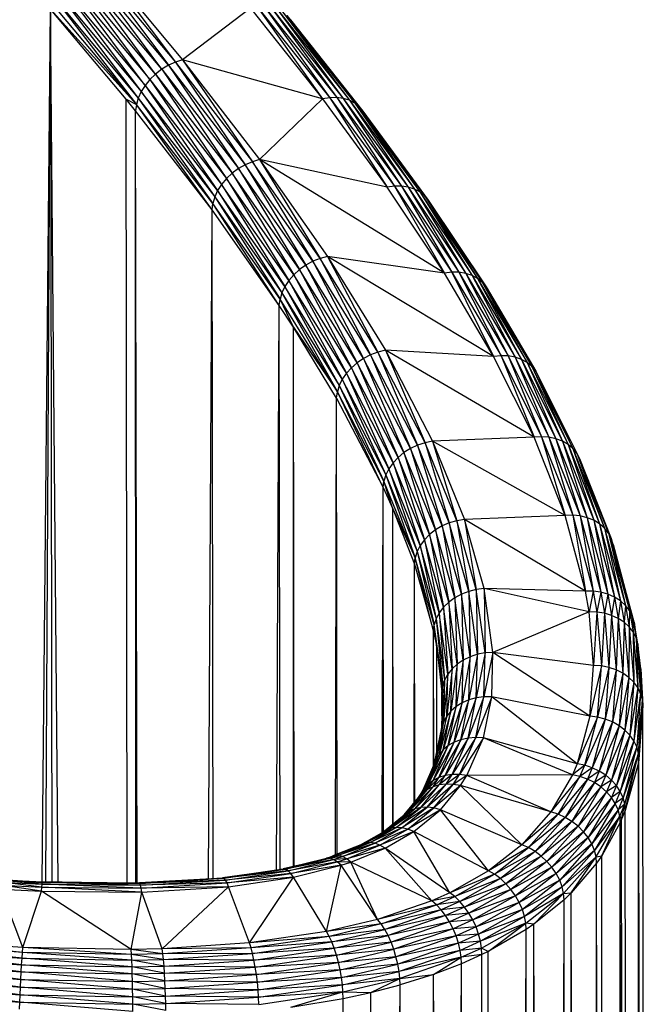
# Paper-space layout '_Isométrica' of a CAD drawing. Header units: millimetres. Extents: x -151 to 32, y -148 to 386.
# Tile 7 of 8: x 6 to 31, y 299 to 339. Entities that reach past the tile are written whole.
import ezdxf

# ---------------------------------------------------------------- set-up
doc = ezdxf.new("R2010")
doc.units = ezdxf.units.MM

psp = doc.layouts.new('_Isométrica')

# ---------------------------------------------------------------- linework, layer by layer
at = {"color": 7, "linetype": 'Continuous', "lineweight": 25}
for p, q in [((11.824, 337.399), (8.349, 341.559)), ((11.551, 337.236), (8.349, 341.559)), ((8.632, 341.693), (12.11, 337.528)), ((8.632, 341.693), (11.824, 337.399)), ((8.92, 341.789), (12.402, 337.62)), ((8.92, 341.789), (12.11, 337.528)), ((11.298, 337.042), (7.829, 341.193)), ((11.071, 336.822), (7.829, 341.193)), ((11.551, 337.236), (8.08, 341.391)), ((11.298, 337.042), (8.08, 341.391)), ((7.604, 340.97), (11.071, 336.822)), ((10.875, 336.583), (7.604, 340.97)), ((7.252, 340.472), (10.715, 336.329)), ((7.252, 340.472), (10.596, 336.067)), ((7.41, 340.728), (10.875, 336.583)), ((7.41, 340.728), (10.715, 336.329)), ((7.057, 339.945), (10.519, 335.804)), ((7.133, 340.209), (10.596, 336.067)), ((7.133, 340.209), (10.519, 335.804)), ((6.684, 304.152), (7.025, 339.686)), ((6.839, 304.15), (7.025, 339.686)), ((10.102, 336.022), (7.025, 339.686)), ((7.025, 339.686), (10.519, 335.804)), ((7.342, 304.145), (7.025, 339.686)), ((7.025, 339.686), (7.081, 304.148)), ((15.164, 339.719), (12.402, 337.62)), ((15.164, 339.719), (18.093, 336.028)), ((15.454, 339.772), (18.386, 336.076)), ((15.454, 339.772), (18.093, 336.028)), ((15.735, 339.784), (18.671, 336.084)), ((15.735, 339.784), (18.386, 336.076)), ((16.001, 339.754), (18.94, 336.05)), ((16.001, 339.754), (18.671, 336.084)), ((16.245, 339.684), (19.187, 335.976)), ((16.245, 339.684), (18.94, 336.05)), ((16.461, 339.576), (19.406, 335.864)), ((16.461, 339.576), (19.187, 335.976)), ((16.644, 339.43), (19.592, 335.715)), ((16.644, 339.43), (19.406, 335.864)), ((16.789, 339.253), (16.644, 339.43)), ((16.789, 339.253), (19.739, 335.535)), ((16.789, 339.253), (19.592, 335.715)), ((12.402, 337.62), (12.11, 337.528)), ((12.402, 337.62), (15.534, 333.562)), ((12.402, 337.62), (15.238, 333.475)), ((18.093, 336.028), (12.402, 337.62)), ((11.551, 337.236), (11.298, 337.042)), ((11.824, 337.399), (11.551, 337.236)), ((11.551, 337.236), (14.672, 333.193)), ((11.551, 337.236), (14.416, 333.003)), ((12.11, 337.528), (11.824, 337.399)), ((11.824, 337.399), (14.949, 333.351)), ((11.824, 337.399), (14.672, 333.193)), ((12.11, 337.528), (15.238, 333.475)), ((12.11, 337.528), (14.949, 333.351)), ((11.071, 336.822), (10.875, 336.583)), ((11.298, 337.042), (11.071, 336.822)), ((11.071, 336.822), (14.186, 332.788)), ((11.071, 336.822), (13.988, 332.552)), ((11.298, 337.042), (14.416, 333.003)), ((11.298, 337.042), (14.186, 332.788)), ((10.875, 336.583), (10.715, 336.329)), ((10.875, 336.583), (13.988, 332.552)), ((10.875, 336.583), (13.827, 332.301)), ((10.488, 335.546), (10.102, 336.022)), ((10.102, 336.022), (10.519, 335.804)), ((10.141, 304.118), (10.102, 336.022)), ((10.596, 336.067), (10.519, 335.804)), ((10.715, 336.329), (10.596, 336.067)), ((10.596, 336.067), (13.707, 332.041)), ((10.596, 336.067), (13.63, 331.779)), ((13.827, 332.301), (10.715, 336.329)), ((10.715, 336.329), (13.707, 332.041)), ((15.534, 333.562), (18.093, 336.028)), ((18.386, 336.076), (18.093, 336.028)), ((18.093, 336.028), (20.728, 332.434)), ((18.671, 336.084), (18.386, 336.076)), ((18.386, 336.076), (21.024, 332.477)), ((18.386, 336.076), (20.728, 332.434)), ((18.671, 336.084), (21.313, 332.479)), ((18.671, 336.084), (21.024, 332.477)), ((18.94, 336.05), (18.671, 336.084)), ((18.94, 336.05), (21.585, 332.441)), ((18.94, 336.05), (21.313, 332.479)), ((19.187, 335.976), (18.94, 336.05)), ((19.187, 335.976), (21.836, 332.362)), ((19.187, 335.976), (21.585, 332.441)), ((19.406, 335.864), (19.187, 335.976)), ((10.519, 335.804), (10.488, 335.546)), ((13.599, 331.521), (10.488, 335.546)), ((10.552, 304.114), (10.488, 335.546)), ((10.495, 304.114), (10.488, 335.546)), ((13.63, 331.779), (10.519, 335.804)), ((13.599, 331.521), (10.519, 335.804)), ((19.406, 335.864), (22.058, 332.246)), ((19.406, 335.864), (21.836, 332.362)), ((19.592, 335.715), (19.406, 335.864)), ((19.592, 335.715), (22.247, 332.094)), ((19.592, 335.715), (22.058, 332.246)), ((19.739, 335.535), (19.592, 335.715)), ((19.739, 335.535), (22.397, 331.911)), ((19.739, 335.535), (22.247, 332.094)), ((15.534, 333.562), (15.238, 333.475)), ((23.054, 328.939), (15.534, 333.562)), ((15.534, 333.562), (18.294, 329.619)), ((20.728, 332.434), (15.534, 333.562)), ((15.534, 333.562), (17.994, 329.539)), ((14.672, 333.193), (14.416, 333.003)), ((14.949, 333.351), (14.672, 333.193)), ((17.42, 329.268), (14.672, 333.193)), ((14.672, 333.193), (17.161, 329.085)), ((15.238, 333.475), (14.949, 333.351)), ((17.7, 329.421), (14.949, 333.351)), ((14.949, 333.351), (17.42, 329.268)), ((17.994, 329.539), (15.238, 333.475)), ((15.238, 333.475), (17.7, 329.421)), ((14.186, 332.788), (13.988, 332.552)), ((14.416, 333.003), (14.186, 332.788)), ((16.928, 328.874), (14.186, 332.788)), ((14.186, 332.788), (16.727, 328.642)), ((17.161, 329.085), (14.416, 333.003)), ((14.416, 333.003), (16.928, 328.874)), ((13.988, 332.552), (13.827, 332.301)), ((16.727, 328.642), (13.988, 332.552)), ((13.988, 332.552), (16.564, 328.394)), ((21.024, 332.477), (20.728, 332.434)), ((23.054, 328.939), (20.728, 332.434)), ((21.313, 332.479), (21.024, 332.477)), ((21.024, 332.477), (23.354, 328.976)), ((21.024, 332.477), (23.054, 328.939)), ((21.313, 332.479), (23.647, 328.972)), ((21.313, 332.479), (23.354, 328.976)), ((21.585, 332.441), (21.313, 332.479)), ((21.585, 332.441), (23.923, 328.928)), ((21.585, 332.441), (23.647, 328.972)), ((21.836, 332.362), (21.585, 332.441)), ((21.836, 332.362), (24.177, 328.844)), ((21.836, 332.362), (23.923, 328.928)), ((22.058, 332.246), (21.836, 332.362)), ((13.707, 332.041), (13.63, 331.779)), ((13.827, 332.301), (13.707, 332.041)), ((13.707, 332.041), (16.443, 328.137)), ((13.707, 332.041), (16.366, 327.876)), ((16.564, 328.394), (13.827, 332.301)), ((13.827, 332.301), (16.443, 328.137)), ((22.058, 332.246), (24.403, 328.723)), ((22.058, 332.246), (24.177, 328.844)), ((22.247, 332.094), (22.058, 332.246)), ((22.247, 332.094), (24.594, 328.567)), ((22.247, 332.094), (24.403, 328.723)), ((22.397, 331.911), (22.247, 332.094)), ((13.599, 331.521), (13.63, 331.779)), ((16.366, 327.876), (13.63, 331.779)), ((16.336, 327.618), (13.63, 331.779)), ((22.397, 331.911), (24.747, 328.38)), ((22.397, 331.911), (24.594, 328.567)), ((13.453, 304.284), (13.599, 331.521)), ((16.336, 327.618), (13.599, 331.521)), ((13.641, 304.295), (13.599, 331.521)), ((17.994, 329.539), (17.7, 329.421)), ((18.294, 329.619), (17.994, 329.539)), ((20.349, 325.723), (17.994, 329.539)), ((17.994, 329.539), (20.051, 325.613)), ((25.052, 325.545), (18.294, 329.619)), ((18.294, 329.619), (20.654, 325.795)), ((23.054, 328.939), (18.294, 329.619)), ((18.294, 329.619), (20.349, 325.723)), ((17.42, 329.268), (17.161, 329.085)), ((17.7, 329.421), (17.42, 329.268)), ((19.767, 325.468), (17.42, 329.268)), ((17.42, 329.268), (19.504, 325.291)), ((20.051, 325.613), (17.7, 329.421)), ((17.7, 329.421), (19.767, 325.468)), ((16.928, 328.874), (16.727, 328.642)), ((17.161, 329.085), (16.928, 328.874)), ((19.268, 325.086), (16.928, 328.874)), ((16.928, 328.874), (19.065, 324.859)), ((19.504, 325.291), (17.161, 329.085)), ((17.161, 329.085), (19.268, 325.086)), ((23.354, 328.976), (23.054, 328.939)), ((25.052, 325.545), (23.054, 328.939)), ((23.354, 328.976), (25.357, 325.575)), ((23.354, 328.976), (25.052, 325.545)), ((23.647, 328.972), (23.354, 328.976)), ((23.647, 328.972), (25.654, 325.565)), ((23.647, 328.972), (25.357, 325.575)), ((23.923, 328.928), (23.647, 328.972)), ((23.923, 328.928), (25.934, 325.513)), ((23.923, 328.928), (25.654, 325.565)), ((24.177, 328.844), (23.923, 328.928)), ((24.177, 328.844), (26.192, 325.423)), ((24.177, 328.844), (25.934, 325.513)), ((24.403, 328.723), (24.177, 328.844)), ((24.403, 328.723), (26.421, 325.296)), ((24.403, 328.723), (26.192, 325.423)), ((24.594, 328.567), (24.403, 328.723)), ((16.564, 328.394), (16.443, 328.137)), ((16.727, 328.642), (16.564, 328.394)), ((18.9, 324.615), (16.564, 328.394)), ((16.564, 328.394), (18.777, 324.36)), ((19.065, 324.859), (16.727, 328.642)), ((16.727, 328.642), (18.9, 324.615)), ((24.594, 328.567), (26.616, 325.135)), ((24.594, 328.567), (26.421, 325.296)), ((24.747, 328.38), (24.594, 328.567)), ((24.747, 328.38), (26.771, 324.945)), ((24.747, 328.38), (26.616, 325.135)), ((16.443, 328.137), (16.366, 327.876)), ((16.443, 328.137), (18.777, 324.36)), ((16.443, 328.137), (18.7, 324.101)), ((16.225, 304.644), (16.336, 327.618)), ((16.336, 327.618), (16.366, 327.876)), ((16.914, 326.732), (16.336, 327.618)), ((16.365, 304.665), (16.336, 327.618)), ((18.7, 324.101), (16.366, 327.876)), ((16.914, 326.732), (16.366, 327.876)), ((16.913, 304.789), (16.914, 326.732)), ((16.914, 326.732), (18.7, 324.101)), ((18.669, 323.844), (16.914, 326.732)), ((16.944, 304.797), (16.914, 326.732)), ((20.051, 325.613), (19.767, 325.468)), ((20.349, 325.723), (20.051, 325.613)), ((21.964, 321.934), (20.051, 325.613)), ((20.051, 325.613), (21.676, 321.798)), ((20.654, 325.795), (20.349, 325.723)), ((22.267, 322.034), (20.349, 325.723)), ((20.349, 325.723), (21.964, 321.934)), ((26.7, 322.255), (20.654, 325.795)), ((20.654, 325.795), (22.576, 322.097)), ((20.654, 325.795), (22.267, 322.034)), ((25.052, 325.545), (20.654, 325.795)), ((25.357, 325.575), (25.052, 325.545)), ((26.7, 322.255), (25.052, 325.545)), ((25.357, 325.575), (27.009, 322.277)), ((25.357, 325.575), (26.7, 322.255)), ((25.654, 325.565), (25.357, 325.575)), ((25.654, 325.565), (27.309, 322.257)), ((25.654, 325.565), (27.009, 322.277)), ((25.934, 325.513), (25.654, 325.565)), ((25.934, 325.513), (27.594, 322.198)), ((25.934, 325.513), (27.309, 322.257)), ((26.192, 325.423), (25.934, 325.513)), ((19.504, 325.291), (19.268, 325.086)), ((19.767, 325.468), (19.504, 325.291)), ((21.408, 321.629), (19.504, 325.291)), ((19.504, 325.291), (21.169, 321.432)), ((21.676, 321.798), (19.767, 325.468)), ((19.767, 325.468), (21.408, 321.629)), ((26.192, 325.423), (27.856, 322.1)), ((26.192, 325.423), (27.594, 322.198)), ((26.421, 325.296), (26.192, 325.423)), ((26.421, 325.296), (28.088, 321.966)), ((26.421, 325.296), (27.856, 322.1)), ((26.616, 325.135), (26.421, 325.296)), ((26.616, 325.135), (28.286, 321.799)), ((26.616, 325.135), (28.088, 321.966)), ((26.771, 324.945), (26.616, 325.135)), ((19.065, 324.859), (18.9, 324.615)), ((19.268, 325.086), (19.065, 324.859)), ((20.963, 321.211), (19.065, 324.859)), ((19.065, 324.859), (20.796, 320.972)), ((21.169, 321.432), (19.268, 325.086)), ((19.268, 325.086), (20.963, 321.211)), ((26.771, 324.945), (28.443, 321.604)), ((26.771, 324.945), (28.286, 321.799)), ((26.882, 324.729), (26.771, 324.945)), ((26.882, 324.729), (28.557, 321.385)), ((26.882, 324.729), (28.443, 321.604)), ((18.777, 324.36), (18.7, 324.101)), ((18.9, 324.615), (18.777, 324.36)), ((18.777, 324.36), (20.672, 320.721)), ((18.777, 324.36), (20.594, 320.464)), ((20.796, 320.972), (18.9, 324.615)), ((18.9, 324.615), (20.672, 320.721)), ((18.669, 323.844), (18.7, 324.101)), ((20.594, 320.464), (18.7, 324.101)), ((20.564, 320.207), (18.7, 324.101)), ((18.621, 305.252), (18.669, 323.844)), ((18.669, 323.844), (20.564, 320.207)), ((18.694, 305.282), (18.669, 323.844)), ((21.964, 321.934), (21.676, 321.798)), ((22.267, 322.034), (21.964, 321.934)), ((23.254, 318.769), (21.964, 321.934)), ((21.964, 321.934), (22.961, 318.643)), ((22.576, 322.097), (22.267, 322.034)), ((23.561, 318.859), (22.267, 322.034)), ((22.267, 322.034), (23.254, 318.769)), ((26.7, 322.255), (22.576, 322.097)), ((27.962, 319.071), (22.576, 322.097)), ((22.576, 322.097), (23.875, 318.909)), ((22.576, 322.097), (23.561, 318.859)), ((27.009, 322.277), (26.7, 322.255)), ((27.962, 319.071), (26.7, 322.255)), ((27.009, 322.277), (28.275, 319.081)), ((27.009, 322.277), (27.962, 319.071)), ((27.309, 322.257), (27.009, 322.277)), ((27.309, 322.257), (28.58, 319.051)), ((27.309, 322.257), (28.275, 319.081)), ((27.594, 322.198), (27.309, 322.257)), ((27.594, 322.198), (28.869, 318.981)), ((27.594, 322.198), (28.58, 319.051)), ((27.856, 322.1), (27.594, 322.198)), ((27.856, 322.1), (29.134, 318.874)), ((27.856, 322.1), (28.869, 318.981)), ((28.088, 321.966), (27.856, 322.1)), ((28.088, 321.966), (29.37, 318.731)), ((28.088, 321.966), (29.134, 318.874)), ((28.286, 321.799), (28.088, 321.966)), ((21.408, 321.629), (21.169, 321.432)), ((21.676, 321.798), (21.408, 321.629)), ((22.69, 318.484), (21.408, 321.629)), ((21.408, 321.629), (22.448, 318.296)), ((22.961, 318.643), (21.676, 321.798)), ((21.676, 321.798), (22.69, 318.484)), ((28.286, 321.799), (29.571, 318.557)), ((28.286, 321.799), (29.37, 318.731)), ((28.443, 321.604), (28.286, 321.799)), ((28.443, 321.604), (29.731, 318.356)), ((28.443, 321.604), (29.571, 318.557)), ((28.557, 321.385), (28.443, 321.604)), ((20.963, 321.211), (20.796, 320.972)), ((21.169, 321.432), (20.963, 321.211)), ((22.239, 318.082), (20.963, 321.211)), ((20.963, 321.211), (22.07, 317.85)), ((22.448, 318.296), (21.169, 321.432)), ((21.169, 321.432), (22.239, 318.082)), ((28.557, 321.385), (29.846, 318.133)), ((28.557, 321.385), (29.731, 318.356)), ((20.672, 320.721), (20.594, 320.464)), ((20.796, 320.972), (20.672, 320.721)), ((20.672, 320.721), (21.945, 317.603)), ((20.672, 320.721), (21.866, 317.348)), ((22.07, 317.85), (20.796, 320.972)), ((20.796, 320.972), (21.945, 317.603)), ((20.564, 320.207), (20.594, 320.464)), ((21.866, 317.348), (20.594, 320.464)), ((20.952, 319.345), (20.594, 320.464)), ((20.522, 306.164), (20.564, 320.207)), ((20.564, 320.207), (20.952, 319.345)), ((20.581, 306.198), (20.564, 320.207)), ((20.952, 319.345), (21.866, 317.348)), ((20.952, 319.345), (21.836, 317.093)), ((20.968, 306.508), (20.952, 319.345)), ((20.957, 306.499), (20.952, 319.345)), ((23.254, 318.769), (22.961, 318.643)), ((23.561, 318.859), (23.254, 318.769)), ((24.043, 315.981), (23.254, 318.769)), ((23.254, 318.769), (23.747, 315.868)), ((23.875, 318.909), (23.561, 318.859)), ((24.353, 316.058), (23.561, 318.859)), ((23.561, 318.859), (24.043, 315.981)), ((27.962, 319.071), (23.875, 318.909)), ((28.793, 315.994), (23.875, 318.909)), ((24.671, 316.095), (23.875, 318.909)), ((23.875, 318.909), (24.353, 316.058)), ((28.275, 319.081), (27.962, 319.071)), ((28.793, 315.994), (27.962, 319.071)), ((28.275, 319.081), (29.11, 315.99)), ((28.275, 319.081), (28.793, 315.994)), ((28.58, 319.051), (28.275, 319.081)), ((28.58, 319.051), (29.418, 315.946)), ((28.58, 319.051), (29.11, 315.99)), ((28.869, 318.981), (28.58, 319.051)), ((28.869, 318.981), (29.71, 315.863)), ((28.869, 318.981), (29.418, 315.946)), ((29.134, 318.874), (28.869, 318.981)), ((29.134, 318.874), (29.979, 315.744)), ((29.134, 318.874), (29.71, 315.863)), ((29.37, 318.731), (29.134, 318.874)), ((29.37, 318.731), (30.218, 315.59)), ((29.37, 318.731), (29.979, 315.744)), ((29.571, 318.557), (29.37, 318.731)), ((22.69, 318.484), (22.448, 318.296)), ((22.961, 318.643), (22.69, 318.484)), ((23.473, 315.72), (22.69, 318.484)), ((22.69, 318.484), (23.228, 315.541)), ((23.747, 315.868), (22.961, 318.643)), ((22.961, 318.643), (23.473, 315.72)), ((29.571, 318.557), (30.421, 315.407)), ((29.571, 318.557), (30.218, 315.59)), ((29.731, 318.356), (29.571, 318.557)), ((29.731, 318.356), (30.583, 315.198)), ((29.731, 318.356), (30.421, 315.407)), ((29.846, 318.133), (29.731, 318.356)), ((22.239, 318.082), (22.07, 317.85)), ((22.448, 318.296), (22.239, 318.082)), ((23.018, 315.336), (22.239, 318.082)), ((22.239, 318.082), (22.847, 315.11)), ((23.228, 315.541), (22.448, 318.296)), ((22.448, 318.296), (23.018, 315.336)), ((29.846, 318.133), (30.7, 314.969)), ((29.846, 318.133), (30.583, 315.198)), ((29.915, 317.892), (29.846, 318.133)), ((21.945, 317.603), (21.866, 317.348)), ((22.07, 317.85), (21.945, 317.603)), ((21.945, 317.603), (22.72, 314.869)), ((21.945, 317.603), (22.641, 314.617)), ((22.847, 315.11), (22.07, 317.85)), ((22.07, 317.85), (22.72, 314.869)), ((30.77, 314.725), (29.915, 317.892)), ((29.915, 317.892), (30.7, 314.969)), ((21.836, 317.093), (21.866, 317.348)), ((22.641, 314.617), (21.866, 317.348)), ((22.611, 314.362), (21.866, 317.348)), ((21.828, 307.374), (21.836, 317.093)), ((21.836, 317.093), (22.611, 314.362)), ((21.847, 307.397), (21.836, 317.093)), ((24.043, 315.981), (23.747, 315.868)), ((24.353, 316.058), (24.043, 315.981)), ((24.395, 313.418), (24.043, 315.981)), ((24.043, 315.981), (24.097, 313.32)), ((24.671, 316.095), (24.353, 316.058)), ((24.707, 313.478), (24.353, 316.058)), ((24.353, 316.058), (24.395, 313.418)), ((28.94, 315.15), (24.671, 316.095)), ((25.026, 313.498), (24.671, 316.095)), ((24.671, 316.095), (24.707, 313.478)), ((28.793, 315.994), (24.671, 316.095)), ((28.94, 315.15), (28.793, 315.994)), ((29.11, 315.99), (28.793, 315.994)), ((29.11, 315.99), (28.94, 315.15)), ((29.11, 315.99), (29.257, 315.141)), ((29.418, 315.946), (29.11, 315.99)), ((29.418, 315.946), (29.257, 315.141)), ((29.418, 315.946), (29.566, 315.092)), ((29.71, 315.863), (29.418, 315.946)), ((23.228, 315.541), (23.018, 315.336)), ((23.473, 315.72), (23.228, 315.541)), ((23.575, 313.021), (23.228, 315.541)), ((23.228, 315.541), (23.363, 312.827)), ((23.747, 315.868), (23.473, 315.72)), ((23.822, 313.186), (23.473, 315.72)), ((23.473, 315.72), (23.575, 313.021)), ((24.097, 313.32), (23.747, 315.868)), ((23.747, 315.868), (23.822, 313.186)), ((29.71, 315.863), (29.566, 315.092)), ((29.71, 315.863), (29.859, 315.005)), ((29.979, 315.744), (29.71, 315.863)), ((29.979, 315.744), (29.859, 315.005)), ((29.979, 315.744), (30.129, 314.881)), ((30.218, 315.59), (29.979, 315.744)), ((30.218, 315.59), (30.129, 314.881)), ((30.218, 315.59), (30.368, 314.724)), ((30.421, 315.407), (30.218, 315.59)), ((22.847, 315.11), (22.72, 314.869)), ((23.018, 315.336), (22.847, 315.11)), ((23.192, 312.61), (22.847, 315.11)), ((22.847, 315.11), (23.064, 312.374)), ((23.363, 312.827), (23.018, 315.336)), ((23.018, 315.336), (23.192, 312.61)), ((28.94, 315.15), (25.026, 313.498)), ((29.121, 312.968), (28.94, 315.15)), ((29.257, 315.141), (28.94, 315.15)), ((29.257, 315.141), (29.121, 312.968)), ((29.257, 315.141), (29.44, 312.945)), ((29.566, 315.092), (29.257, 315.141)), ((29.566, 315.092), (29.44, 312.945)), ((29.566, 315.092), (29.75, 312.882)), ((29.859, 315.005), (29.566, 315.092)), ((30.421, 315.407), (30.368, 314.724)), ((30.421, 315.407), (30.572, 314.538)), ((30.583, 315.198), (30.421, 315.407)), ((30.583, 315.198), (30.572, 314.538)), ((30.583, 315.198), (30.734, 314.327)), ((30.7, 314.969), (30.583, 315.198)), ((22.72, 314.869), (22.641, 314.617)), ((22.72, 314.869), (23.064, 312.374)), ((22.72, 314.869), (22.985, 312.127)), ((29.859, 315.005), (29.75, 312.882)), ((29.859, 315.005), (30.043, 312.781)), ((30.129, 314.881), (29.859, 315.005)), ((30.129, 314.881), (30.043, 312.781)), ((30.129, 314.881), (30.314, 312.645)), ((30.368, 314.724), (30.129, 314.881)), ((30.368, 314.724), (30.314, 312.645)), ((30.368, 314.724), (30.554, 312.477)), ((30.572, 314.538), (30.368, 314.724)), ((30.7, 314.969), (30.852, 314.096)), ((30.7, 314.969), (30.734, 314.327)), ((30.77, 314.725), (30.7, 314.969)), ((30.922, 313.851), (30.77, 314.725)), ((30.77, 314.725), (30.852, 314.096)), ((22.608, 308.88), (22.611, 314.362)), ((22.611, 314.362), (22.641, 314.617)), ((22.611, 314.362), (22.742, 313.694)), ((22.617, 308.902), (22.611, 314.362)), ((22.985, 312.127), (22.641, 314.617)), ((22.742, 313.694), (22.641, 314.617)), ((30.572, 314.538), (30.554, 312.477)), ((30.572, 314.538), (30.759, 312.281)), ((30.734, 314.327), (30.572, 314.538)), ((30.734, 314.327), (30.922, 312.062)), ((30.734, 314.327), (30.759, 312.281)), ((30.852, 314.096), (30.734, 314.327)), ((30.852, 314.096), (31.04, 311.826)), ((30.852, 314.096), (30.922, 312.062)), ((30.922, 313.851), (30.852, 314.096)), ((22.742, 313.694), (22.985, 312.127)), ((22.742, 313.694), (22.954, 311.873)), ((22.747, 309.45), (22.742, 313.694)), ((22.746, 309.444), (22.742, 313.694)), ((25.026, 313.498), (24.662, 311.686)), ((25.026, 313.498), (24.707, 313.478)), ((24.98, 311.691), (25.026, 313.498)), ((28.971, 310.903), (25.026, 313.498)), ((29.121, 312.968), (25.026, 313.498)), ((31.11, 311.577), (30.922, 313.851)), ((30.922, 313.851), (31.04, 311.826)), ((31.041, 312.831), (30.922, 313.851)), ((23.822, 313.186), (23.532, 311.287)), ((23.822, 313.186), (23.575, 313.021)), ((24.097, 313.32), (23.778, 311.44)), ((23.778, 311.44), (23.822, 313.186)), ((24.097, 313.32), (23.822, 313.186)), ((24.395, 313.418), (24.053, 311.56)), ((24.053, 311.56), (24.097, 313.32)), ((24.395, 313.418), (24.097, 313.32)), ((24.707, 313.478), (24.35, 311.642)), ((24.35, 311.642), (24.395, 313.418)), ((24.707, 313.478), (24.395, 313.418)), ((24.662, 311.686), (24.707, 313.478)), ((23.363, 312.827), (23.149, 310.895)), ((23.363, 312.827), (23.192, 312.61)), ((23.575, 313.021), (23.32, 311.104)), ((23.32, 311.104), (23.363, 312.827)), ((23.575, 313.021), (23.363, 312.827)), ((23.532, 311.287), (23.575, 313.021)), ((28.971, 310.903), (29.121, 312.968)), ((29.44, 312.945), (28.971, 310.903)), ((29.44, 312.945), (29.121, 312.968)), ((29.288, 310.862), (29.44, 312.945)), ((29.75, 312.882), (29.288, 310.862)), ((29.75, 312.882), (29.44, 312.945)), ((29.75, 312.882), (29.597, 310.782)), ((30.043, 312.781), (29.597, 310.782)), ((30.043, 312.781), (29.75, 312.882)), ((30.043, 312.781), (29.889, 310.664)), ((30.314, 312.645), (30.043, 312.781)), ((31.041, 312.831), (31.11, 311.577)), ((31.041, 312.831), (31.131, 311.323)), ((23.064, 312.374), (22.943, 310.422)), ((23.064, 312.374), (22.985, 312.127)), ((23.192, 312.61), (23.022, 310.666)), ((23.064, 312.374), (23.022, 310.666)), ((23.192, 312.61), (23.064, 312.374)), ((23.149, 310.895), (23.192, 312.61)), ((30.314, 312.645), (29.889, 310.664)), ((30.314, 312.645), (30.159, 310.513)), ((30.554, 312.477), (30.159, 310.513)), ((30.554, 312.477), (30.314, 312.645)), ((30.554, 312.477), (30.398, 310.332)), ((30.759, 312.281), (30.554, 312.477)), ((22.943, 310.422), (22.985, 312.127)), ((22.954, 311.873), (22.985, 312.127)), ((30.759, 312.281), (30.398, 310.332)), ((30.759, 312.281), (30.601, 310.124)), ((30.922, 312.062), (30.601, 310.124)), ((30.922, 312.062), (30.759, 312.281)), ((30.922, 312.062), (30.764, 309.896)), ((31.04, 311.826), (30.922, 312.062)), ((22.954, 311.873), (22.958, 311.046)), ((22.956, 310.937), (22.954, 311.873)), ((22.955, 310.92), (22.954, 311.873)), ((24.053, 311.56), (23.454, 309.84)), ((24.35, 311.642), (23.725, 309.942)), ((23.725, 309.942), (24.053, 311.56)), ((24.053, 311.56), (23.778, 311.44)), ((24.662, 311.686), (24.018, 310.006)), ((24.018, 310.006), (24.35, 311.642)), ((24.35, 311.642), (24.053, 311.56)), ((24.98, 311.691), (24.326, 310.03)), ((24.326, 310.03), (24.662, 311.686)), ((24.662, 311.686), (24.35, 311.642)), ((24.64, 310.014), (24.98, 311.691)), ((24.98, 311.691), (24.662, 311.686)), ((28.451, 308.966), (24.98, 311.691)), ((28.971, 310.903), (24.98, 311.691)), ((31.04, 311.826), (30.764, 309.896)), ((31.04, 311.826), (30.882, 309.652)), ((31.11, 311.577), (30.882, 309.652)), ((30.952, 309.4), (31.11, 311.577)), ((31.11, 311.577), (31.04, 311.826)), ((31.131, 311.323), (31.11, 311.577)), ((23.32, 311.104), (22.834, 309.334)), ((23.532, 311.287), (23.003, 309.532)), ((23.003, 309.532), (23.32, 311.104)), ((23.32, 311.104), (23.149, 310.895)), ((23.778, 311.44), (23.211, 309.702)), ((23.211, 309.702), (23.532, 311.287)), ((23.532, 311.287), (23.32, 311.104)), ((23.454, 309.84), (23.778, 311.44)), ((23.778, 311.44), (23.532, 311.287)), ((30.952, 309.4), (31.131, 311.323)), ((31.131, 311.323), (30.972, 309.144)), ((31.229, 223.218), (31.131, 311.323)), ((31.195, 223.289), (31.131, 311.323)), ((23.149, 310.895), (22.709, 309.112)), ((22.834, 309.334), (23.149, 310.895)), ((23.149, 310.895), (23.022, 310.666)), ((28.971, 310.903), (28.451, 308.966)), ((29.288, 310.862), (28.451, 308.966)), ((28.762, 308.903), (29.288, 310.862)), ((29.597, 310.782), (28.762, 308.903)), ((29.288, 310.862), (28.971, 310.903)), ((29.597, 310.782), (29.065, 308.801)), ((29.597, 310.782), (29.288, 310.862)), ((29.889, 310.664), (29.597, 310.782)), ((22.653, 308.984), (22.943, 310.422)), ((23.022, 310.666), (22.657, 308.992)), ((23.022, 310.666), (22.709, 309.112)), ((22.948, 310.637), (22.925, 310.335)), ((23.022, 310.666), (22.943, 310.422)), ((29.889, 310.664), (29.065, 308.801)), ((29.889, 310.664), (29.352, 308.664)), ((30.159, 310.513), (29.352, 308.664)), ((30.159, 310.513), (29.616, 308.493)), ((30.398, 310.332), (29.616, 308.493)), ((30.398, 310.332), (29.85, 308.295)), ((30.159, 310.513), (29.889, 310.664)), ((30.398, 310.332), (30.159, 310.513)), ((30.601, 310.124), (30.398, 310.332)), ((23.725, 309.942), (22.826, 308.399)), ((24.018, 310.006), (23.087, 308.479)), ((23.087, 308.479), (23.725, 309.942)), ((24.326, 310.03), (23.369, 308.52)), ((23.369, 308.52), (24.018, 310.006)), ((23.725, 309.942), (23.454, 309.84)), ((23.666, 308.519), (24.326, 310.03)), ((24.64, 310.014), (23.666, 308.519)), ((24.018, 310.006), (23.725, 309.942)), ((23.969, 308.478), (24.64, 310.014)), ((24.326, 310.03), (24.018, 310.006)), ((24.64, 310.014), (24.326, 310.03)), ((28.263, 308.514), (24.64, 310.014)), ((28.451, 308.966), (24.64, 310.014)), ((30.601, 310.124), (29.85, 308.295)), ((30.601, 310.124), (30.05, 308.073)), ((30.764, 309.896), (30.05, 308.073)), ((30.764, 309.896), (30.209, 307.833)), ((30.764, 309.896), (30.601, 310.124)), ((30.882, 309.652), (30.764, 309.896)), ((23.003, 309.532), (22.228, 307.942)), ((23.211, 309.702), (22.391, 308.127)), ((22.391, 308.127), (23.003, 309.532)), ((23.454, 309.84), (22.592, 308.28)), ((22.592, 308.28), (23.211, 309.702)), ((22.826, 308.399), (23.454, 309.84)), ((23.003, 309.532), (22.834, 309.334)), ((23.211, 309.702), (23.003, 309.532)), ((23.454, 309.84), (23.211, 309.702)), ((30.882, 309.652), (30.209, 307.833)), ((30.882, 309.652), (30.325, 307.581)), ((30.952, 309.4), (30.882, 309.652)), ((22.709, 309.112), (22.136, 307.796)), ((22.834, 309.334), (22.14, 307.803)), ((22.228, 307.942), (22.834, 309.334)), ((22.834, 309.334), (22.709, 309.112)), ((30.952, 309.4), (30.325, 307.581)), ((30.394, 307.324), (30.952, 309.4)), ((30.414, 307.066), (30.952, 309.4)), ((30.948, 309.003), (30.952, 309.4)), ((30.972, 309.144), (30.948, 309.003)), ((30.972, 309.144), (30.952, 309.4)), ((31.065, 223.523), (30.972, 309.144)), ((31.061, 223.531), (30.972, 309.144)), ((28.451, 308.966), (28.263, 308.514)), ((28.762, 308.903), (28.263, 308.514)), ((28.762, 308.903), (28.451, 308.966)), ((28.571, 308.445), (28.762, 308.903)), ((29.065, 308.801), (28.571, 308.445)), ((29.065, 308.801), (28.762, 308.903)), ((29.065, 308.801), (28.871, 308.337)), ((29.352, 308.664), (29.065, 308.801)), ((30.948, 309.003), (30.414, 307.066)), ((30.937, 223.706), (30.948, 309.003)), ((31.041, 223.561), (30.948, 309.003)), ((22.592, 308.28), (22.162, 307.765)), ((22.826, 308.399), (22.36, 307.913)), ((22.36, 307.913), (22.592, 308.28)), ((22.592, 308.28), (22.391, 308.127)), ((23.087, 308.479), (22.59, 308.025)), ((22.59, 308.025), (22.826, 308.399)), ((22.826, 308.399), (22.592, 308.28)), ((23.087, 308.479), (22.826, 308.399)), ((23.369, 308.52), (22.847, 308.099)), ((22.847, 308.099), (23.087, 308.479)), ((23.369, 308.52), (23.087, 308.479)), ((23.124, 308.131), (23.369, 308.52)), ((23.666, 308.519), (23.124, 308.131)), ((23.666, 308.519), (23.369, 308.52)), ((23.416, 308.123), (23.666, 308.519)), ((23.969, 308.478), (23.416, 308.123)), ((23.969, 308.478), (23.666, 308.519)), ((23.713, 308.073), (23.969, 308.478)), ((28.263, 308.514), (23.969, 308.478)), ((27.388, 307), (23.969, 308.478)), ((28.263, 308.514), (27.388, 307)), ((28.571, 308.445), (27.388, 307)), ((27.683, 306.907), (28.571, 308.445)), ((28.871, 308.337), (27.683, 306.907)), ((28.871, 308.337), (27.969, 306.777)), ((28.571, 308.445), (28.263, 308.514)), ((28.871, 308.337), (28.571, 308.445)), ((29.352, 308.664), (28.871, 308.337)), ((29.156, 308.194), (28.871, 308.337)), ((29.352, 308.664), (29.156, 308.194)), ((29.616, 308.493), (29.156, 308.194)), ((29.616, 308.493), (29.352, 308.664)), ((29.616, 308.493), (29.418, 308.019)), ((29.85, 308.295), (29.418, 308.019)), ((29.85, 308.295), (29.616, 308.493)), ((29.85, 308.295), (29.65, 307.816)), ((30.05, 308.073), (29.85, 308.295)), ((22.36, 307.913), (21.452, 306.907)), ((22.59, 308.025), (21.637, 307.04)), ((21.637, 307.04), (22.36, 307.913)), ((22.847, 308.099), (21.852, 307.134)), ((21.852, 307.134), (22.59, 308.025)), ((22.391, 308.127), (22.002, 307.584)), ((22.002, 307.584), (22.228, 307.942)), ((23.124, 308.131), (22.092, 307.187)), ((22.092, 307.187), (22.847, 308.099)), ((22.162, 307.765), (22.391, 308.127)), ((22.36, 307.913), (22.162, 307.765)), ((22.391, 308.127), (22.228, 307.942)), ((22.351, 307.198), (23.124, 308.131)), ((23.416, 308.123), (22.351, 307.198)), ((22.59, 308.025), (22.36, 307.913)), ((22.847, 308.099), (22.59, 308.025)), ((22.623, 307.167), (23.416, 308.123)), ((23.713, 308.073), (22.623, 307.167)), ((23.124, 308.131), (22.847, 308.099)), ((22.901, 307.093), (23.713, 308.073)), ((23.416, 308.123), (23.124, 308.131)), ((23.713, 308.073), (23.416, 308.123)), ((26.207, 305.667), (23.713, 308.073)), ((27.388, 307), (23.713, 308.073)), ((29.156, 308.194), (27.969, 306.777)), ((29.156, 308.194), (28.241, 306.612)), ((29.418, 308.019), (28.241, 306.612)), ((29.418, 308.019), (28.491, 306.416)), ((29.418, 308.019), (29.156, 308.194)), ((29.65, 307.816), (29.418, 308.019)), ((30.05, 308.073), (29.65, 307.816)), ((30.05, 308.073), (29.848, 307.59)), ((30.209, 307.833), (30.05, 308.073)), ((21.419, 306.879), (22.002, 307.584)), ((22.162, 307.765), (21.424, 306.883)), ((21.452, 306.907), (22.162, 307.765)), ((22.162, 307.765), (22.002, 307.584)), ((29.65, 307.816), (28.491, 306.416)), ((29.65, 307.816), (28.714, 306.195)), ((29.848, 307.59), (28.714, 306.195)), ((29.848, 307.59), (28.903, 305.955)), ((29.848, 307.59), (29.65, 307.816)), ((30.209, 307.833), (29.848, 307.59)), ((30.006, 307.347), (29.848, 307.59)), ((30.209, 307.833), (30.006, 307.347)), ((30.325, 307.581), (30.006, 307.347)), ((30.325, 307.581), (30.121, 307.093)), ((30.325, 307.581), (30.209, 307.833)), ((30.394, 307.324), (30.325, 307.581)), ((21.852, 307.134), (20.692, 306.261)), ((22.092, 307.187), (20.883, 306.336)), ((20.883, 306.336), (21.852, 307.134)), ((22.351, 307.198), (21.096, 306.368)), ((21.096, 306.368), (22.092, 307.187)), ((21.327, 306.355), (22.351, 307.198)), ((22.623, 307.167), (21.327, 306.355)), ((21.568, 306.298), (22.623, 307.167)), ((22.901, 307.093), (21.568, 306.298)), ((21.852, 307.134), (21.637, 307.04)), ((21.815, 306.199), (22.901, 307.093)), ((22.092, 307.187), (21.852, 307.134)), ((22.351, 307.198), (22.092, 307.187)), ((22.623, 307.167), (22.351, 307.198)), ((22.901, 307.093), (22.623, 307.167)), ((24.853, 304.604), (22.901, 307.093)), ((26.207, 305.667), (22.901, 307.093)), ((30.006, 307.347), (28.903, 305.955)), ((30.006, 307.347), (29.054, 305.699)), ((30.121, 307.093), (29.054, 305.699)), ((30.121, 307.093), (29.163, 305.436)), ((30.121, 307.093), (30.006, 307.347)), ((30.394, 307.324), (30.121, 307.093)), ((30.189, 306.834), (30.121, 307.093)), ((30.189, 306.834), (30.394, 307.324)), ((30.264, 306.701), (30.394, 307.324)), ((30.414, 307.066), (30.394, 307.324)), ((20.615, 306.217), (21.452, 306.907)), ((21.637, 307.04), (20.622, 306.221)), ((20.692, 306.261), (21.637, 307.04)), ((21.637, 307.04), (21.452, 306.907)), ((27.388, 307), (26.207, 305.667)), ((27.683, 306.907), (26.207, 305.667)), ((26.479, 305.549), (27.683, 306.907)), ((27.969, 306.777), (26.479, 305.549)), ((27.969, 306.777), (26.744, 305.394)), ((27.683, 306.907), (27.388, 307)), ((27.969, 306.777), (27.683, 306.907)), ((28.241, 306.612), (27.969, 306.777)), ((30.189, 306.834), (29.163, 305.436)), ((29.228, 305.171), (30.189, 306.834)), ((29.455, 305.212), (30.189, 306.834)), ((30.209, 306.576), (30.189, 306.834)), ((30.189, 306.834), (30.264, 306.701)), ((30.264, 306.701), (30.209, 306.576)), ((30.414, 307.066), (30.264, 306.701)), ((30.353, 224.21), (30.264, 306.701)), ((30.342, 224.216), (30.264, 306.701)), ((30.503, 224.117), (30.414, 307.066)), ((30.475, 224.136), (30.414, 307.066)), ((20.883, 306.336), (19.688, 305.684)), ((21.096, 306.368), (19.85, 305.743)), ((19.85, 305.743), (20.883, 306.336)), ((20.031, 305.756), (21.096, 306.368)), ((21.327, 306.355), (20.031, 305.756)), ((20.227, 305.723), (21.327, 306.355)), ((21.568, 306.298), (20.227, 305.723)), ((20.432, 305.645), (21.568, 306.298)), ((20.883, 306.336), (20.692, 306.261)), ((21.096, 306.368), (20.883, 306.336)), ((21.327, 306.355), (21.096, 306.368)), ((21.568, 306.298), (21.327, 306.355)), ((21.815, 306.199), (21.568, 306.298)), ((28.241, 306.612), (26.744, 305.394)), ((28.241, 306.612), (26.995, 305.206)), ((28.491, 306.416), (26.995, 305.206)), ((28.491, 306.416), (27.226, 304.989)), ((28.491, 306.416), (28.241, 306.612)), ((28.714, 306.195), (28.491, 306.416)), ((30.209, 306.576), (29.455, 305.212)), ((30.157, 224.323), (30.209, 306.576)), ((30.297, 224.242), (30.209, 306.576)), ((19.688, 305.684), (20.692, 306.261)), ((21.815, 306.199), (20.432, 305.645)), ((20.642, 305.525), (21.815, 306.199)), ((23.276, 303.714), (21.815, 306.199)), ((24.853, 304.604), (21.815, 306.199)), ((28.714, 306.195), (27.226, 304.989)), ((28.714, 306.195), (27.432, 304.749)), ((28.903, 305.955), (27.432, 304.749)), ((28.903, 305.955), (27.606, 304.491)), ((28.903, 305.955), (28.714, 306.195)), ((29.054, 305.699), (28.903, 305.955)), ((18.511, 305.208), (19.688, 305.684)), ((19.85, 305.743), (18.514, 305.209)), ((20.031, 305.756), (18.607, 305.239)), ((18.607, 305.239), (19.85, 305.743)), ((18.754, 305.238), (20.031, 305.756)), ((20.227, 305.723), (18.754, 305.238)), ((18.912, 305.19), (20.227, 305.723)), ((20.432, 305.645), (18.912, 305.19)), ((19.077, 305.096), (20.432, 305.645)), ((20.642, 305.525), (19.077, 305.096)), ((19.246, 304.959), (20.642, 305.525)), ((19.85, 305.743), (19.688, 305.684)), ((20.031, 305.756), (19.85, 305.743)), ((20.227, 305.723), (20.031, 305.756)), ((20.432, 305.645), (20.227, 305.723)), ((20.642, 305.525), (20.432, 305.645)), ((22.544, 303.386), (20.642, 305.525)), ((23.276, 303.714), (20.642, 305.525)), ((26.207, 305.667), (24.853, 304.604)), ((26.479, 305.549), (24.853, 304.604)), ((25.096, 304.464), (26.479, 305.549)), ((26.479, 305.549), (26.207, 305.667)), ((26.744, 305.394), (26.479, 305.549)), ((29.054, 305.699), (27.606, 304.491)), ((29.054, 305.699), (27.745, 304.223)), ((29.163, 305.436), (29.054, 305.699)), ((16.491, 304.683), (18.254, 305.124)), ((18.391, 305.12), (16.491, 304.683)), ((16.588, 304.669), (18.391, 305.12)), ((18.539, 305.069), (16.588, 304.669)), ((16.694, 304.607), (18.539, 305.069)), ((18.254, 305.124), (18.607, 305.239)), ((18.754, 305.238), (18.254, 305.124)), ((18.391, 305.12), (18.254, 305.124)), ((18.391, 305.12), (18.754, 305.238)), ((18.912, 305.19), (18.391, 305.12)), ((18.539, 305.069), (18.391, 305.12)), ((18.539, 305.069), (18.912, 305.19)), ((19.077, 305.096), (18.539, 305.069)), ((18.694, 304.971), (18.539, 305.069)), ((18.754, 305.238), (18.607, 305.239)), ((18.694, 304.971), (19.077, 305.096)), ((18.912, 305.19), (18.754, 305.238)), ((19.077, 305.096), (18.912, 305.19)), ((19.246, 304.959), (19.077, 305.096)), ((26.744, 305.394), (25.096, 304.464)), ((26.744, 305.394), (25.333, 304.287)), ((26.995, 305.206), (25.333, 304.287)), ((26.995, 305.206), (25.557, 304.077)), ((26.995, 305.206), (26.744, 305.394)), ((27.226, 304.989), (26.995, 305.206)), ((29.163, 305.436), (27.745, 304.223)), ((29.163, 305.436), (27.846, 303.95)), ((29.228, 305.171), (27.846, 303.95)), ((27.906, 303.679), (29.228, 305.171)), ((28.216, 303.701), (29.228, 305.171)), ((29.228, 305.171), (29.163, 305.436)), ((29.228, 305.171), (29.455, 305.212)), ((29.247, 304.911), (29.228, 305.171)), ((29.455, 305.212), (29.247, 304.911)), ((29.54, 224.679), (29.455, 305.212)), ((29.503, 224.701), (29.455, 305.212)), ((14.023, 304.319), (16.491, 304.683)), ((16.588, 304.669), (14.023, 304.319)), ((14.081, 304.298), (16.588, 304.669)), ((16.588, 304.669), (16.491, 304.683)), ((16.694, 304.607), (16.588, 304.669)), ((18.694, 304.971), (16.694, 304.607)), ((16.803, 304.499), (18.694, 304.971)), ((18.852, 304.831), (16.803, 304.499)), ((16.915, 304.346), (18.852, 304.831)), ((18.254, 302.129), (18.852, 304.831)), ((18.852, 304.831), (18.694, 304.971)), ((19.246, 304.959), (18.694, 304.971)), ((18.852, 304.831), (19.246, 304.959)), ((20.336, 302.623), (18.852, 304.831)), ((20.336, 302.623), (19.246, 304.959)), ((22.544, 303.386), (19.246, 304.959)), ((27.226, 304.989), (25.557, 304.077)), ((27.226, 304.989), (25.763, 303.841)), ((27.432, 304.749), (25.763, 303.841)), ((27.432, 304.749), (25.946, 303.584)), ((27.432, 304.749), (27.226, 304.989)), ((27.606, 304.491), (27.432, 304.749)), ((29.247, 304.911), (28.216, 303.701)), ((29.146, 224.907), (29.247, 304.911)), ((29.332, 224.8), (29.247, 304.911)), ((10.652, 304.113), (14.023, 304.319)), ((14.081, 304.298), (10.652, 304.113)), ((10.673, 304.09), (14.081, 304.298)), ((14.081, 304.298), (14.023, 304.319)), ((16.694, 304.607), (14.081, 304.298)), ((14.144, 304.229), (14.081, 304.298)), ((14.144, 304.229), (16.694, 304.607)), ((16.803, 304.499), (14.144, 304.229)), ((14.208, 304.114), (16.803, 304.499)), ((16.915, 304.346), (14.208, 304.114)), ((14.274, 303.955), (16.915, 304.346)), ((15.119, 301.666), (16.915, 304.346)), ((16.803, 304.499), (16.694, 304.607)), ((16.915, 304.346), (16.803, 304.499)), ((18.254, 302.129), (16.915, 304.346)), ((24.853, 304.604), (23.276, 303.714)), ((25.096, 304.464), (23.276, 303.714)), ((23.484, 303.554), (25.096, 304.464)), ((25.333, 304.287), (23.484, 303.554)), ((25.333, 304.287), (23.686, 303.357)), ((25.096, 304.464), (24.853, 304.604)), ((25.333, 304.287), (25.096, 304.464)), ((25.557, 304.077), (25.333, 304.287)), ((27.606, 304.491), (25.946, 303.584)), ((27.606, 304.491), (26.102, 303.311)), ((27.745, 304.223), (27.606, 304.491)), ((6.656, 303.778), (5.027, 304.021)), ((5.027, 304.021), (6.669, 303.94)), ((6.669, 303.94), (5.049, 304.138)), ((5.049, 304.138), (6.681, 304.058)), ((6.681, 304.058), (5.07, 304.209)), ((5.07, 304.209), (6.692, 304.129)), ((6.692, 304.129), (5.088, 304.231)), ((5.088, 304.231), (6.701, 304.151)), ((6.656, 303.778), (6.669, 303.94)), ((6.669, 303.94), (6.681, 304.058)), ((10.738, 303.739), (6.669, 303.94)), ((6.669, 303.94), (10.716, 303.901)), ((6.681, 304.058), (6.692, 304.129)), ((10.716, 303.901), (6.681, 304.058)), ((6.681, 304.058), (10.694, 304.019)), ((6.692, 304.129), (6.701, 304.151)), ((10.694, 304.019), (6.692, 304.129)), ((6.692, 304.129), (10.673, 304.09)), ((10.673, 304.09), (6.701, 304.151)), ((6.701, 304.151), (10.652, 304.113)), ((10.673, 304.09), (10.652, 304.113)), ((14.144, 304.229), (10.673, 304.09)), ((10.694, 304.019), (10.673, 304.09)), ((10.694, 304.019), (14.144, 304.229)), ((14.208, 304.114), (10.694, 304.019)), ((10.716, 303.901), (10.694, 304.019)), ((10.716, 303.901), (14.208, 304.114)), ((14.274, 303.955), (10.716, 303.901)), ((10.738, 303.739), (10.716, 303.901)), ((10.738, 303.739), (14.274, 303.955)), ((11.572, 301.428), (14.274, 303.955)), ((14.208, 304.114), (14.144, 304.229)), ((14.274, 303.955), (14.208, 304.114)), ((15.119, 301.666), (14.274, 303.955)), ((25.557, 304.077), (23.686, 303.357)), ((25.557, 304.077), (23.878, 303.129)), ((25.763, 303.841), (25.557, 304.077)), ((27.745, 304.223), (26.102, 303.311)), ((27.745, 304.223), (26.226, 303.031)), ((27.846, 303.95), (26.226, 303.031)), ((27.846, 303.95), (26.315, 302.749)), ((27.846, 303.95), (27.745, 304.223)), ((27.906, 303.679), (27.846, 303.95)), ((5.903, 301.479), (5.002, 303.86)), ((5.002, 303.86), (6.656, 303.778)), ((5.903, 301.479), (6.656, 303.778)), ((10.302, 301.399), (6.656, 303.778)), ((6.656, 303.778), (10.738, 303.739)), ((10.302, 301.399), (10.738, 303.739)), ((11.572, 301.428), (10.738, 303.739)), ((23.276, 303.714), (22.544, 303.386)), ((23.484, 303.554), (22.544, 303.386)), ((22.736, 303.218), (23.484, 303.554)), ((23.484, 303.554), (23.276, 303.714)), ((23.686, 303.357), (23.484, 303.554)), ((25.763, 303.841), (23.878, 303.129)), ((25.763, 303.841), (24.053, 302.876)), ((25.946, 303.584), (24.053, 302.876)), ((25.946, 303.584), (24.21, 302.603)), ((25.946, 303.584), (25.763, 303.841)), ((26.102, 303.311), (25.946, 303.584)), ((27.906, 303.679), (26.315, 302.749)), ((26.368, 302.474), (27.906, 303.679)), ((26.697, 302.425), (27.906, 303.679)), ((27.906, 303.679), (28.216, 303.701)), ((27.923, 303.418), (27.906, 303.679)), ((28.216, 303.701), (27.923, 303.418)), ((28.298, 225.384), (28.216, 303.701)), ((28.246, 225.406), (28.216, 303.701)), ((22.544, 303.386), (20.336, 302.623)), ((22.736, 303.218), (20.336, 302.623)), ((20.482, 302.439), (22.736, 303.218)), ((22.736, 303.218), (22.544, 303.386)), ((23.686, 303.357), (22.736, 303.218)), ((22.923, 303.015), (22.736, 303.218)), ((23.686, 303.357), (22.923, 303.015)), ((23.878, 303.129), (22.923, 303.015)), ((23.878, 303.129), (23.099, 302.78)), ((23.878, 303.129), (23.686, 303.357)), ((24.053, 302.876), (23.878, 303.129)), ((26.102, 303.311), (24.21, 302.603)), ((26.102, 303.311), (24.342, 302.318)), ((26.226, 303.031), (26.102, 303.311)), ((27.923, 303.418), (26.697, 302.425)), ((27.791, 225.529), (27.923, 303.418)), ((28.005, 225.486), (27.923, 303.418)), ((22.923, 303.015), (20.482, 302.439)), ((22.923, 303.015), (20.625, 302.22)), ((23.099, 302.78), (20.625, 302.22)), ((23.099, 302.78), (20.759, 301.971)), ((23.099, 302.78), (22.923, 303.015)), ((24.053, 302.876), (23.099, 302.78)), ((23.261, 302.521), (23.099, 302.78)), ((24.053, 302.876), (23.261, 302.521)), ((24.21, 302.603), (24.053, 302.876)), ((26.226, 303.031), (24.342, 302.318)), ((26.226, 303.031), (24.448, 302.028)), ((26.315, 302.749), (24.448, 302.028)), ((26.315, 302.749), (24.524, 301.738)), ((26.315, 302.749), (26.226, 303.031)), ((26.368, 302.474), (26.315, 302.749)), ((20.336, 302.623), (18.254, 302.129)), ((20.482, 302.439), (18.254, 302.129)), ((20.482, 302.439), (18.363, 301.936)), ((20.482, 302.439), (20.336, 302.623)), ((20.625, 302.22), (20.482, 302.439)), ((23.261, 302.521), (20.759, 301.971)), ((23.261, 302.521), (20.883, 301.698)), ((24.21, 302.603), (23.261, 302.521)), ((23.405, 302.243), (23.261, 302.521)), ((24.21, 302.603), (23.405, 302.243)), ((24.342, 302.318), (23.405, 302.243)), ((24.342, 302.318), (23.527, 301.953)), ((24.342, 302.318), (24.21, 302.603)), ((24.448, 302.028), (24.342, 302.318)), ((26.368, 302.474), (24.524, 301.738)), ((24.568, 301.458), (26.368, 302.474)), ((24.83, 301.315), (26.368, 302.474)), ((26.383, 302.21), (26.368, 302.474)), ((26.697, 302.425), (26.368, 302.474)), ((26.697, 302.425), (26.383, 302.21)), ((26.778, 225.463), (26.697, 302.425)), ((26.724, 225.448), (26.697, 302.425)), ((5.886, 301.277), (0.321, 301.893)), ((5.903, 301.479), (0.321, 301.893)), ((18.254, 302.129), (15.119, 301.666)), ((18.363, 301.936), (15.119, 301.666)), ((18.363, 301.936), (15.184, 301.467)), ((18.363, 301.936), (18.254, 302.129)), ((20.625, 302.22), (18.363, 301.936)), ((18.47, 301.709), (18.363, 301.936)), ((18.47, 301.709), (20.625, 302.22)), ((20.759, 301.971), (18.47, 301.709)), ((18.57, 301.452), (20.759, 301.971)), ((20.759, 301.971), (20.625, 302.22)), ((20.883, 301.698), (20.759, 301.971)), ((23.405, 302.243), (20.883, 301.698)), ((23.405, 302.243), (20.992, 301.408)), ((23.527, 301.953), (20.992, 301.408)), ((23.527, 301.953), (21.084, 301.108)), ((23.527, 301.953), (23.405, 302.243)), ((24.448, 302.028), (23.527, 301.953)), ((23.624, 301.658), (23.527, 301.953)), ((24.448, 302.028), (23.624, 301.658)), ((24.524, 301.738), (24.448, 302.028)), ((26.383, 302.21), (24.83, 301.315)), ((26.196, 225.261), (26.383, 302.21)), ((26.464, 225.367), (26.383, 302.21)), ((5.85, 300.775), (0.227, 301.46)), ((0.227, 301.46), (5.868, 301.041)), ((5.868, 301.041), (0.274, 301.694)), ((5.886, 301.277), (0.274, 301.694)), ((5.886, 301.277), (5.903, 301.479)), ((10.316, 301.197), (5.903, 301.479)), ((10.302, 301.399), (5.903, 301.479)), ((15.119, 301.666), (11.572, 301.428)), ((15.184, 301.467), (11.572, 301.428)), ((15.184, 301.467), (11.598, 301.226)), ((15.184, 301.467), (15.119, 301.666)), ((18.47, 301.709), (15.184, 301.467)), ((15.246, 301.233), (15.184, 301.467)), ((15.246, 301.233), (18.47, 301.709)), ((18.57, 301.452), (18.47, 301.709)), ((20.883, 301.698), (18.57, 301.452)), ((18.662, 301.171), (20.883, 301.698)), ((20.992, 301.408), (20.883, 301.698)), ((23.624, 301.658), (21.084, 301.108)), ((23.624, 301.658), (21.158, 300.805)), ((24.524, 301.738), (23.624, 301.658)), ((23.694, 301.366), (23.624, 301.658)), ((24.524, 301.738), (23.694, 301.366)), ((24.568, 301.458), (24.524, 301.738)), ((5.832, 300.487), (0.181, 301.196)), ((0.181, 301.196), (5.85, 300.775)), ((5.868, 301.041), (5.886, 301.277)), ((10.33, 300.96), (5.886, 301.277)), ((10.316, 301.197), (5.886, 301.277)), ((11.572, 301.428), (10.302, 301.399)), ((10.316, 301.197), (10.302, 301.399)), ((11.598, 301.226), (10.302, 301.399)), ((11.598, 301.226), (10.316, 301.197)), ((10.33, 300.96), (10.316, 301.197)), ((11.623, 300.989), (10.316, 301.197)), ((11.598, 301.226), (11.572, 301.428)), ((15.246, 301.233), (11.598, 301.226)), ((11.623, 300.989), (11.598, 301.226)), ((11.623, 300.989), (15.246, 301.233)), ((18.57, 301.452), (15.246, 301.233)), ((15.305, 300.969), (15.246, 301.233)), ((15.305, 300.969), (18.57, 301.452)), ((18.662, 301.171), (15.305, 300.969)), ((15.358, 300.683), (18.662, 301.171)), ((18.662, 301.171), (18.57, 301.452)), ((20.992, 301.408), (18.662, 301.171)), ((18.743, 300.874), (18.662, 301.171)), ((18.743, 300.874), (20.992, 301.408)), ((21.084, 301.108), (18.743, 300.874)), ((18.811, 300.569), (21.084, 301.108)), ((21.084, 301.108), (20.992, 301.408)), ((21.158, 300.805), (21.084, 301.108)), ((23.694, 301.366), (21.158, 300.805)), ((23.694, 301.366), (21.21, 300.507)), ((23.735, 301.084), (21.21, 300.507)), ((23.735, 301.084), (21.24, 300.221)), ((22.615, 300.385), (23.735, 301.084)), ((24.568, 301.458), (23.694, 301.366)), ((23.735, 301.084), (23.694, 301.366)), ((23.735, 301.084), (24.568, 301.458)), ((24.58, 301.193), (23.735, 301.084)), ((23.746, 300.819), (23.735, 301.084)), ((24.58, 301.193), (23.746, 300.819)), ((24.517, 224.103), (24.58, 301.193)), ((24.58, 301.193), (24.568, 301.458)), ((24.83, 301.315), (24.568, 301.458)), ((24.83, 301.315), (24.58, 301.193)), ((24.661, 224.237), (24.58, 301.193)), ((24.91, 224.453), (24.83, 301.315)), ((24.867, 224.417), (24.83, 301.315)), ((5.816, 300.183), (0.138, 300.91)), ((0.138, 300.91), (5.832, 300.487)), ((5.832, 300.487), (5.85, 300.775)), ((5.85, 300.775), (5.868, 301.041)), ((10.352, 300.405), (5.85, 300.775)), ((5.85, 300.775), (10.342, 300.694)), ((10.342, 300.694), (5.868, 301.041)), ((5.868, 301.041), (10.33, 300.96)), ((10.33, 300.96), (11.623, 300.989)), ((10.342, 300.694), (10.33, 300.96)), ((11.645, 300.723), (10.33, 300.96)), ((10.342, 300.694), (11.645, 300.723)), ((10.352, 300.405), (10.342, 300.694)), ((11.665, 300.435), (10.342, 300.694)), ((11.645, 300.723), (11.623, 300.989)), ((15.305, 300.969), (11.623, 300.989)), ((11.645, 300.723), (15.305, 300.969)), ((11.665, 300.435), (11.645, 300.723)), ((15.358, 300.683), (11.645, 300.723)), ((11.665, 300.435), (15.358, 300.683)), ((15.358, 300.683), (15.305, 300.969)), ((18.743, 300.874), (15.358, 300.683)), ((15.405, 300.381), (15.358, 300.683)), ((15.405, 300.381), (18.743, 300.874)), ((18.811, 300.569), (18.743, 300.874)), ((21.158, 300.805), (18.811, 300.569)), ((18.865, 300.261), (21.158, 300.805)), ((21.21, 300.507), (21.158, 300.805)), ((23.746, 300.819), (22.615, 300.385)), ((23.63, 223.107), (23.746, 300.819)), ((23.827, 223.356), (23.746, 300.819)), ((0.064, 300.297), (5.801, 299.872)), ((5.788, 299.56), (0.064, 300.297)), ((5.801, 299.872), (0.099, 300.608)), ((0.099, 300.608), (5.816, 300.183)), ((5.816, 300.183), (5.832, 300.487)), ((10.36, 300.101), (5.832, 300.487)), ((5.832, 300.487), (10.352, 300.405)), ((10.352, 300.405), (11.665, 300.435)), ((10.36, 300.101), (10.352, 300.405)), ((11.683, 300.131), (10.352, 300.405)), ((11.683, 300.131), (11.665, 300.435)), ((15.405, 300.381), (11.665, 300.435)), ((11.683, 300.131), (15.405, 300.381)), ((18.811, 300.569), (15.405, 300.381)), ((15.444, 300.071), (15.405, 300.381)), ((15.444, 300.071), (18.811, 300.569)), ((18.865, 300.261), (15.444, 300.071)), ((15.474, 299.76), (18.865, 300.261)), ((18.865, 300.261), (18.811, 300.569)), ((21.21, 300.507), (18.865, 300.261)), ((18.903, 299.96), (18.865, 300.261)), ((18.903, 299.96), (21.21, 300.507)), ((21.24, 300.221), (21.21, 300.507)), ((21.24, 300.221), (22.615, 300.385)), ((22.615, 300.385), (21.247, 299.955)), ((22.455, 221.075), (22.615, 300.385)), ((22.697, 221.603), (22.615, 300.385)), ((0.035, 299.987), (5.788, 299.56)), ((5.776, 299.255), (0.035, 299.987)), ((5.788, 299.56), (5.801, 299.872)), ((5.801, 299.872), (5.816, 300.183)), ((10.37, 299.476), (5.801, 299.872)), ((5.801, 299.872), (10.367, 299.789)), ((10.367, 299.789), (5.816, 300.183)), ((5.816, 300.183), (10.36, 300.101)), ((10.36, 300.101), (11.683, 300.131)), ((10.367, 299.789), (10.36, 300.101)), ((11.696, 299.819), (10.36, 300.101)), ((11.696, 299.819), (11.683, 300.131)), ((15.444, 300.071), (11.683, 300.131)), ((11.696, 299.819), (15.444, 300.071)), ((15.474, 299.76), (15.444, 300.071)), ((18.903, 299.96), (15.474, 299.76)), ((15.495, 299.456), (18.903, 299.96)), ((21.24, 300.221), (18.903, 299.96)), ((18.925, 299.672), (18.903, 299.96)), ((18.925, 299.672), (21.24, 300.221)), ((20.056, 299.647), (21.24, 300.221)), ((20.056, 299.647), (21.247, 299.955)), ((20.524, -145.924), (21.247, 299.955)), ((21.247, 299.955), (21.24, 300.221)), ((21.715, -145.624), (21.247, 299.955)), ((0.012, 299.683), (5.776, 299.255)), ((5.776, 299.255), (5.788, 299.56)), ((5.788, 299.56), (10.37, 299.476)), ((10.372, 299.171), (5.788, 299.56)), ((10.367, 299.789), (11.696, 299.819)), ((10.37, 299.476), (10.367, 299.789)), ((11.706, 299.507), (10.367, 299.789)), ((10.37, 299.476), (11.706, 299.507)), ((10.372, 299.171), (10.37, 299.476)), ((11.712, 299.202), (10.37, 299.476)), ((11.706, 299.507), (11.696, 299.819)), ((15.474, 299.76), (11.696, 299.819)), ((11.706, 299.507), (15.474, 299.76)), ((11.712, 299.202), (11.706, 299.507)), ((15.495, 299.456), (11.706, 299.507)), ((11.712, 299.202), (15.495, 299.456)), ((15.495, 299.456), (15.474, 299.76)), ((18.925, 299.672), (15.495, 299.456)), ((15.505, 299.166), (15.495, 299.456)), ((15.505, 299.166), (18.925, 299.672)), ((16.809, 299.055), (18.925, 299.672)), ((18.929, 299.404), (18.925, 299.672)), ((18.925, 299.672), (20.056, 299.647)), ((18.929, 299.404), (20.056, 299.647)), ((19.399, -146.159), (20.056, 299.647)), ((20.524, -145.924), (20.056, 299.647)), ((5.767, 298.965), (5.776, 299.255)), ((5.776, 299.255), (10.372, 299.171)), ((10.371, 298.881), (5.776, 299.255)), ((10.371, 298.881), (10.372, 299.171)), ((10.372, 299.171), (11.712, 299.202)), ((11.713, 298.912), (10.372, 299.171)), ((11.713, 298.912), (11.712, 299.202)), ((15.505, 299.166), (11.712, 299.202)), ((16.809, 299.055), (18.929, 299.404)), ((17.281, -146.493), (18.929, 299.404)), ((19.399, -146.159), (18.929, 299.404))]:
    psp.add_line(p, q, dxfattribs=at)

doc.saveas('drawing.dxf')
